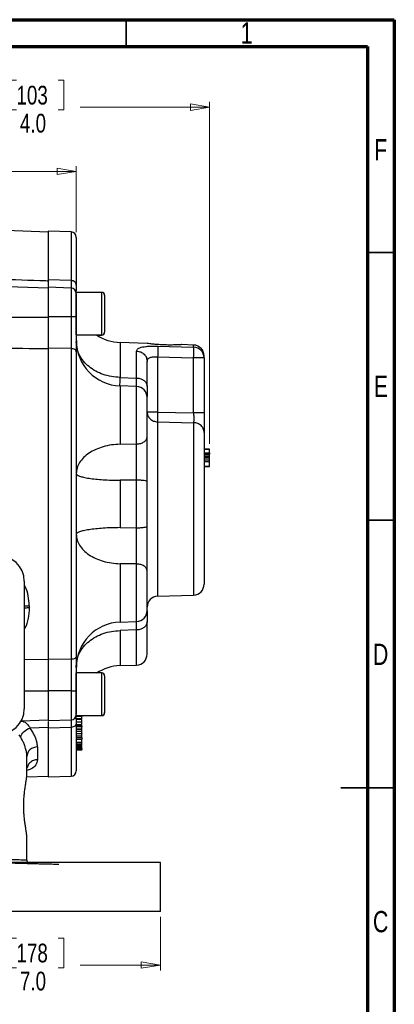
# Model space of a CAD drawing. Header units: inches. Extents: x 0.6 to 16.3, y 0.2 to 11.5.
# Tile 21 of 21: x 13.6 to 16.3, y 4.3 to 11.5. Entities that reach past the tile are written whole.
import ezdxf

# ---------------------------------------------------------------- set-up
doc = ezdxf.new("R2010")
doc.units = ezdxf.units.IN
doc.header["$MEASUREMENT"] = 0
doc.styles.add('SLDTEXTSTYLE0', font='TXT', dxfattribs={"width": 0.75})
doc.dimstyles.new('SLDDIMSTYLE1', dxfattribs={"dimtxt": 0.137795, "dimasz": 0.14, "dimexe": 0, "dimexo": 0.0625, "dimgap": 0.034449, "dimtad": 0, "dimdec": 1, "dimlfac": 1.5, "dimrnd": 1e-09, "dimzin": 4, "dimdsep": 46, "dimtxsty": 'SLDTEXTSTYLE0', "dimblk1": 'CLOSED', "dimblk2": 'CLOSED', "dimsah": 1, "dimcen": 0.09, "dimadec": 0, "dimazin": 1, "dimtfac": 1, "dimtdec": 1, "dimtofl": 0, "dimtmove": 0, "dimatfit": 3, "dimldrblk": 'CLOSED', "dimfxl": 0, "dimfrac": 2, "dimtolj": 1, "dimtzin": 12, "dimarcsym": 0})
doc.dimstyles.new('SLDDIMSTYLE2', dxfattribs={"dimtxt": 0.137795, "dimasz": 0.14, "dimexe": 0, "dimexo": 0.0625, "dimgap": 0.034449, "dimtad": 0, "dimdec": 1, "dimlfac": 1.5, "dimrnd": 1e-09, "dimzin": 12, "dimdsep": 46, "dimtxsty": 'SLDTEXTSTYLE0', "dimblk1": 'CLOSED', "dimblk2": 'CLOSED', "dimsah": 1, "dimcen": 0.09, "dimadec": 0, "dimazin": 3, "dimtfac": 1, "dimtofl": 0, "dimtmove": 0, "dimatfit": 3, "dimldrblk": 'CLOSED', "dimfxl": 0, "dimfrac": 2, "dimtolj": 1, "dimtzin": 12, "dimarcsym": 0})

# ---------------------------------------------------------------- blocks, each defined once
blk = doc.blocks.new('_Closed')
at = {"color": 0, "linetype": 'ByBlock', "lineweight": -2}
for p, q in [((-1, 0.166667), (0, 0)), ((-1, 0.166667), (-1, -0.166667)), ((0, 0), (-1, -0.166667)), ((0, 0), (-1, 0))]:
    blk.add_line(p, q, dxfattribs=at)
blk = doc.blocks.new('_D_1')
at = {"color": 7, "linetype": 'Continuous', "lineweight": 0}
for p, q in [((13.5636, 11.0512), (13.5217, 11.0512)), ((13.5217, 11.0512), (13.5217, 10.8324)), ((13.8691, 11.0512), (13.9111, 11.0512)), ((13.9111, 11.0512), (13.9111, 10.8324)), ((12.2872, 9.6685), (12.2872, 10.8921)), ((14.9822, 8.3774), (14.9822, 10.8921)), ((12.2872, 10.8527), (13.4008, 10.8527)), ((13.5217, 10.8324), (13.5636, 10.8324)), ((13.9111, 10.8324), (13.8691, 10.8324)), ((14.9822, 10.8527), (14.0319, 10.8527))]:
    blk.add_line(p, q, dxfattribs=at)
at = {"color": 7, "linetype": 'Continuous', "lineweight": 18, "xscale": 0.14, "yscale": 0.14}
for p, rotation in [((12.2872, 10.8527, 0.0217), 180.0000000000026), ((14.9822, 10.8527, 0.0217), 2.59533262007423e-12)]:
    blk.add_blockref('_Closed', p, dxfattribs=dict(at, rotation=rotation))
at = {"color": 7, "linetype": 'Continuous', "lineweight": 18, "char_height": 0.1378, "attachment_point": 1, "style": 'SLDTEXTSTYLE0'}
for s, insert in [('103', (13.5636, 11.01)), ('4.0', (13.5891, 10.8039))]:
    blk.add_mtext(s, dxfattribs=dict(at, insert=insert))
blk = doc.blocks.new('_D_2')
at = {"color": 7, "linetype": 'Continuous', "lineweight": 0}
for p, q in [((13.0246, 10.5787), (12.9827, 10.5787)), ((12.9827, 10.5787), (12.9827, 10.36)), ((13.2283, 10.5787), (13.2703, 10.5787)), ((13.2703, 10.5787), (13.2703, 10.36)), ((12.2872, 9.6685), (12.2872, 10.4196)), ((12.2872, 10.3803), (12.8618, 10.3803)), ((12.9827, 10.36), (13.0246, 10.36)), ((13.2703, 10.36), (13.2283, 10.36)), ((14.0035, 10.3803), (13.3911, 10.3803)), ((14.0035, 9.9345), (14.0035, 10.4196))]:
    blk.add_line(p, q, dxfattribs=at)
at = {"color": 7, "linetype": 'Continuous', "lineweight": 18, "xscale": 0.14, "yscale": 0.14, "rotation": 180.0000000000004}
blk.add_blockref('_Closed', (12.2872, 10.3803, 0.0217), dxfattribs=at)
at = {"color": 7, "linetype": 'Continuous', "lineweight": 18, "xscale": 0.14, "yscale": 0.14}
blk.add_blockref('_Closed', (14.0035, 10.3803, 0.0217), dxfattribs=at)
at = {"color": 7, "linetype": 'Continuous', "lineweight": 18, "char_height": 0.1378, "attachment_point": 1, "style": 'SLDTEXTSTYLE0'}
for s, insert in [('65', (13.0246, 10.5376)), ('2.6', (12.9992, 10.3314))]:
    blk.add_mtext(s, dxfattribs=dict(at, insert=insert))
blk = doc.blocks.new('_D_4')
at = {"color": 7, "linetype": 'Continuous', "lineweight": 0}
for p, q in [((9.9539, 4.8974), (9.9539, 4.5037)), ((14.6205, 4.8974), (14.6205, 4.5037)), ((13.5636, 4.7415), (13.5217, 4.7415)), ((13.5217, 4.7415), (13.5217, 4.5228)), ((13.8691, 4.7415), (13.9111, 4.7415)), ((13.9111, 4.7415), (13.9111, 4.5228)), ((9.9539, 4.5431), (13.4008, 4.5431)), ((13.5217, 4.5228), (13.5636, 4.5228)), ((13.9111, 4.5228), (13.8691, 4.5228)), ((14.6205, 4.5431), (14.0319, 4.5431))]:
    blk.add_line(p, q, dxfattribs=at)
at = {"color": 7, "linetype": 'Continuous', "lineweight": 18, "xscale": 0.14, "yscale": 0.14, "rotation": 180.0000000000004}
blk.add_blockref('_Closed', (9.9539, 4.5431, 0.0217), dxfattribs=at)
at = {"color": 7, "linetype": 'Continuous', "lineweight": 18, "xscale": 0.14, "yscale": 0.14}
blk.add_blockref('_Closed', (14.6205, 4.5431, 0.0217), dxfattribs=at)
at = {"color": 7, "linetype": 'Continuous', "lineweight": 18, "char_height": 0.1378, "attachment_point": 1, "style": 'SLDTEXTSTYLE0'}
for s, insert in [('178', (13.5636, 4.7004)), ('7.0', (13.5891, 4.4942))]:
    blk.add_mtext(s, dxfattribs=dict(at, insert=insert))

msp = doc.modelspace()

# ---------------------------------------------------------------- linework, layer by layer
at = {"color": 7, "linetype": 'Continuous', "lineweight": 70}
for p, q in [((0.5906, 11.4961), (16.3386, 11.4961)), ((16.3386, 11.4961), (16.3386, 0.1969)), ((0.7874, 11.2992), (16.1417, 11.2992)), ((16.1417, 11.2992), (16.1417, 0.3937))]:
    msp.add_line(p, q, dxfattribs=at)
at = {"color": 7, "linetype": 'Continuous', "lineweight": 35}
for p, q in [((14.3701, 11.2992), (14.3701, 11.4961)), ((16.1417, 9.7835), (16.3386, 9.7835)), ((16.1417, 7.815), (16.3386, 7.815)), ((16.3386, 5.8465), (15.9449, 5.8465)), ((16.1417, 5.8465), (16.3386, 5.8465))]:
    msp.add_line(p, q, dxfattribs=at)
at = {"color": 7, "linetype": 'Continuous', "lineweight": 25}
for p, q in [((13.7969, 9.9338), (12.2872, 9.9866)), ((13.9649, 9.9351), (13.7969, 9.941)), ((13.7969, 9.941), (13.7969, 9.5831)), ((13.7969, 9.521), (12.2872, 9.5737)), ((13.9649, 9.5772), (13.7969, 9.5831)), ((13.9649, 9.5219), (13.7969, 9.5278)), ((13.7969, 9.5278), (13.7969, 9.3101)), ((14.0027, 9.4972), (14.0034, 9.5019)), ((14.1902, 9.4903), (14.0035, 9.4903)), ((14.0035, 9.1776), (14.0035, 9.4903)), ((14.2115, 9.4689), (14.2115, 9.1989)), ((13.9649, 9.31), (13.7969, 9.3101)), ((14.2115, 9.1989), (14.2115, 9.1978)), ((14.0035, 9.1776), (14.1902, 9.1776)), ((14.1539, 9.1765), (14.1902, 9.1765)), ((13.9649, 9.0772), (13.7969, 9.079)), ((13.7969, 9.079), (13.7969, 6.7899)), ((13.9649, 9.0772), (13.9649, 6.7916)), ((14.5229, 9.1151), (14.3252, 9.122)), ((14.4463, 8.8605), (14.4463, 9.0585)), ((14.6008, 9.0956), (14.865, 9.0878)), ((14.865, 9.1031), (14.7774, 9.1062)), ((14.6008, 9.0168), (14.6008, 8.6093)), ((14.6008, 9.0168), (14.865, 9.009)), ((14.865, 8.6036), (14.865, 9.009)), ((14.9422, 9.0089), (14.9422, 8.6036)), ((14.3252, 8.8647), (14.4463, 8.8605)), ((14.4463, 8.7982), (14.3252, 8.8024)), ((14.6008, 8.6093), (14.865, 8.6036)), ((14.6008, 8.5381), (14.865, 8.5322)), ((14.3252, 8.3734), (14.4463, 8.3755)), ((14.9422, 8.3387), (14.9822, 8.3387)), ((14.9422, 8.3382), (14.9822, 8.3382)), ((14.9822, 8.3382), (14.9422, 8.3382)), ((14.9422, 8.338), (14.9822, 8.338)), ((14.9422, 8.3096), (14.9822, 8.3096)), ((14.9422, 8.2996), (14.9822, 8.2996)), ((14.9422, 8.2881), (14.9822, 8.2881)), ((14.9422, 8.279), (14.9822, 8.279)), ((14.9822, 8.2702), (14.9422, 8.2702)), ((14.9822, 8.2556), (14.9422, 8.2556)), ((14.9822, 8.2447), (14.9422, 8.2447)), ((14.9422, 8.2107), (14.9822, 8.2107)), ((14.9422, 8.2107), (14.9822, 8.2107)), ((14.9822, 8.2107), (14.9422, 8.2107)), ((14.9822, 8.2106), (14.9422, 8.2106)), ((14.9422, 8.2106), (14.9822, 8.2106)), ((14.9422, 8.2105), (14.9822, 8.2105)), ((14.4463, 8.1093), (14.3252, 8.1084)), ((14.3252, 8.1084), (14.3252, 7.76)), ((14.4463, 7.7592), (14.4463, 8.1093)), ((14.3252, 7.76), (14.4463, 7.7592)), ((14.4463, 7.493), (14.3252, 7.4951)), ((13.6212, 7.3665), (13.6212, 6.427)), ((14.6008, 7.2552), (14.865, 7.2644)), ((13.6578, 7.1866), (13.6578, 7.1703)), ((14.3252, 7.0659), (14.4463, 7.0702)), ((14.4463, 7.0077), (14.3252, 7.0034)), ((13.9649, 6.7916), (13.7969, 6.7899)), ((14.3252, 6.7456), (14.4463, 6.7498)), ((14.1902, 6.6911), (14.0035, 6.6911)), ((14.0035, 6.3784), (14.0035, 6.6911)), ((14.2115, 6.6697), (14.2115, 6.3997)), ((13.9649, 6.5588), (13.7969, 6.5587)), ((13.7969, 6.5587), (13.7969, 6.3408)), ((14.0035, 6.3784), (14.1902, 6.3784)), ((14.0435, 6.3763), (14.0035, 6.3763)), ((14.0435, 6.3773), (14.1902, 6.3773)), ((14.2115, 6.3997), (14.2115, 6.3986)), ((13.5985, 6.3385), (13.7969, 6.3454)), ((13.7969, 6.3408), (13.9649, 6.3467)), ((14.0435, 6.3709), (14.0035, 6.3709)), ((14.0435, 6.3533), (14.0035, 6.3533)), ((14.0035, 6.3524), (14.0435, 6.3524)), ((14.0035, 6.3511), (14.0035, 6.324)), ((14.0035, 6.3309), (14.0435, 6.3309)), ((14.0035, 6.3121), (14.0435, 6.3121)), ((14.0035, 6.3085), (14.0435, 6.3085)), ((14.0435, 6.3014), (14.0035, 6.3014)), ((14.0435, 6.3025), (14.0435, 6.306)), ((13.7969, 6.2903), (13.6642, 6.2856)), ((13.9649, 6.2912), (13.7969, 6.2853)), ((13.7969, 6.2853), (13.7969, 5.9266)), ((14.0435, 6.2947), (14.0035, 6.2947)), ((14.0435, 6.2777), (14.0035, 6.2777)), ((14.0035, 6.2775), (14.0435, 6.2775)), ((14.0035, 6.2635), (14.0435, 6.2635)), ((14.0035, 6.2451), (14.0435, 6.2451)), ((14.0035, 6.2283), (14.0435, 6.2283)), ((14.0435, 6.2635), (14.0435, 6.2761)), ((14.0435, 6.2283), (14.0435, 6.2436)), ((14.0035, 6.2167), (14.0435, 6.2167)), ((14.0435, 6.2029), (14.0035, 6.2029)), ((14.0435, 6.2015), (14.0035, 6.2015)), ((14.0035, 6.1823), (14.0435, 6.1823)), ((14.0035, 6.1689), (14.0435, 6.1689)), ((14.0435, 6.1576), (14.0035, 6.1576)), ((13.7178, 6.1478), (13.7178, 6.0538)), ((14.0035, 6.1505), (14.0435, 6.1505)), ((14.0035, 6.1482), (14.0435, 6.1482)), ((14.0435, 6.1347), (14.0035, 6.1347)), ((14.0435, 6.1292), (14.0035, 6.1292)), ((14.0435, 6.1232), (14.0035, 6.1232)), ((13.6405, 5.9486), (13.6405, 6.0766)), ((13.6385, 5.9271), (13.7969, 5.9326)), ((13.7969, 5.9266), (13.9649, 5.9324)), ((13.6405, 5.317), (13.6405, 5.4784)), ((14.6205, 5.2968), (13.2872, 5.2968)), ((14.6205, 4.9368), (14.6205, 5.2968)), ((14.6205, 4.9368), (13.2872, 4.9368))]:
    msp.add_line(p, q, dxfattribs=at)
at = {"color": 8, "linetype": 'Continuous', "lineweight": 25}
for p, q in [((13.9649, 9.9351), (13.9649, 9.5772)), ((13.9649, 9.5219), (13.9649, 9.31)), ((14.1902, 9.1776), (14.1902, 9.4903)), ((14.1902, 9.1765), (14.1902, 9.1776)), ((14.3252, 9.122), (14.3252, 8.8647)), ((14.865, 9.0878), (14.865, 9.1031)), ((14.3252, 8.8024), (14.3252, 8.3734)), ((14.4463, 8.3755), (14.4463, 8.7982)), ((14.6008, 8.5381), (14.6008, 7.2552)), ((14.865, 8.5322), (14.865, 7.2644)), ((14.3252, 7.4951), (14.3252, 7.0659)), ((14.4463, 7.0702), (14.4463, 7.493)), ((14.3252, 7.0034), (14.3252, 6.7456)), ((14.4463, 6.7498), (14.4463, 7.0077)), ((13.6212, 6.7898), (13.7969, 6.7916)), ((14.1902, 6.3784), (14.1902, 6.6911)), ((13.7969, 6.5581), (13.6212, 6.558)), ((13.9649, 6.5588), (13.9649, 6.3467)), ((14.1902, 6.3773), (14.1902, 6.3784)), ((13.5805, 6.2365), (13.5944, 6.2199)), ((13.9649, 6.2912), (13.9649, 5.9324))]:
    msp.add_line(p, q, dxfattribs=at)
at = {"color": 7, "linetype": 'Continuous', "lineweight": 25, "flags": 128}
for points in [[(14.0035, 6.732), (14.0075, 6.783), (14.0129, 6.8104)], [(14.001, 6.3715), (14.0028, 6.3779), (14.0035, 6.3856)]]:
    msp.add_lwpolyline(points, dxfattribs=at)
at = {"color": 7, "linetype": 'Continuous', "lineweight": 25}
for centre, radius, start, end in [((13.9635, 9.8951), 0.04, 0, 88), ((13.9635, 9.482), 0.04, 0, 88), ((14.1902, 9.4689), 0.0213, 0, 90), ((14.1902, 9.1989), 0.0213, 270, 0), ((14.1902, 9.1978), 0.0213, 270, 0), ((14.3369, 9.1356), 0.3333, 180, 268), ((14.3369, 9.4551), 0.3333, 236.70837, 268), ((14.8622, 9.0232), 0.08, 0, 88), ((14.8628, 9.0084), 0.0794, 0.36223, 88.39208), ((14.8839, -39.1684), 48.1774, 89.93061, 90.02243), ((14.4435, 8.7183), 0.08, 360, 88), ((14.8622, 7.3444), 0.08, 272, 0), ((14.6035, 7.1752), 0.08, 92, 180), ((14.4435, 7.1501), 0.08, 272, 0), ((14.3369, 6.7328), 0.3333, 92, 180), ((14.4435, 6.8297), 0.08, 272, 0), ((14.3369, 6.4124), 0.3333, 92, 123.63693), ((14.1902, 6.6697), 0.0213, 0, 90), ((13.9635, 6.3867), 0.04, 272, 0), ((14.1902, 6.3997), 0.0213, 270, 0), ((14.1902, 6.3986), 0.0213, 270, 0), ((13.9635, 5.9724), 0.04, 272, 0)]:
    msp.add_arc(centre, radius, start, end, dxfattribs=at)
for centre, major_axis, start_param, end_param in [((13.4086, 7.3606), (0.2087, 0.0437), 6.091166, 7.631805), ((13.4086, 6.433), (0.2087, -0.0437), 4.934566, 6.475204)]:
    msp.add_ellipse(centre, major_axis=major_axis, ratio=0.927683, start_param=start_param, end_param=end_param, dxfattribs=at)
for points, knots in [([(13.7969, 9.9338), (13.7969, 9.9338), (13.7969, 9.9338), (13.7969, 9.9334), (13.7969, 9.9328), (13.7969, 9.9319), (13.7969, 9.9308), (13.7969, 9.9294), (13.7969, 9.9278), (13.7969, 9.9259), (13.7969, 9.9238), (13.7969, 9.9214), (13.7969, 9.9188), (13.7969, 9.9159), (13.7969, 9.9128), (13.7969, 9.9029), (13.7969, 9.8815), (13.7969, 9.8402), (13.7969, 9.7882), (13.7969, 9.7411), (13.7969, 9.7056), (13.7969, 9.6859), (13.7969, 9.6655), (13.7969, 9.6443), (13.7969, 9.6223), (13.7969, 9.5997), (13.7969, 9.584), (13.7969, 9.5761)], [0, 0, 0, 0, 0.01842, 0.036826, 0.055222, 0.073608, 0.091987, 0.110363, 0.128736, 0.147109, 0.165485, 0.183866, 0.202254, 0.220651, 0.23906, 0.257483, 0.384634, 0.511796, 0.635949, 0.760114, 0.794416, 0.828683, 0.862929, 0.897168, 0.931417, 0.965689, 1, 1, 1, 1]), ([(14.0035, 9.8951), (14.0035, 9.8931), (14.0035, 9.8891), (14.0035, 9.8563), (14.0035, 9.8051), (14.0035, 9.7348), (14.0035, 9.6494), (14.0035, 9.5792), (14.0035, 9.5444)], [0, 0, 0, 0, 0.1710542, 0.3418433, 0.5114852, 0.6771154, 0.8400179, 1, 1, 1, 1]), ([(12.2872, 9.6291), (12.3056, 9.6285), (12.3239, 9.6279), (12.4903, 9.622), (12.6383, 9.6169), (12.8789, 9.6084), (12.9714, 9.6052), (13.1101, 9.6003), (13.1564, 9.5987), (13.2767, 9.5945), (13.3507, 9.5919), (13.5431, 9.5851), (13.6615, 9.5809), (13.7856, 9.5765), (13.7912, 9.5763), (13.7969, 9.5761)], [1.271244, 1.271244, 1.271244, 1.271244, 1.481343, 1.481343, 3.174307, 3.174307, 4.232409, 4.232409, 4.761461, 4.761461, 5.607943, 5.607943, 6.962314, 6.962314, 7.02707, 7.02707, 7.02707, 7.02707]), ([(13.7969, 9.5831), (13.7969, 9.5721), (13.7969, 9.5515), (13.7969, 9.5365), (13.7969, 9.5335), (13.7969, 9.5334)], [0, 0, 0, 0, 0.532266, 0.985629, 1, 1, 1, 1]), ([(13.7969, 9.5198), (13.7969, 9.5201), (13.7969, 9.521), (13.7969, 9.5122), (13.7969, 9.4941), (13.7969, 9.467), (13.7969, 9.4331), (13.7969, 9.3939), (13.7969, 9.3514), (13.7969, 9.3227), (13.7969, 9.3083)], [0, 0, 0, 0, 0.057819, 0.192416, 0.327014, 0.461611, 0.596208, 0.730805, 0.865403, 1, 1, 1, 1]), ([(14.0035, 9.5444), (14.0035, 9.5318), (14.0035, 9.5142), (14.0035, 9.5046), (14.0035, 9.5019)], [0, 0, 0, 0, 0.718873, 1, 1, 1, 1]), ([(14.0035, 9.481), (14.0035, 9.4813), (14.0035, 9.482), (14.0035, 9.475), (14.0035, 9.4607), (14.0035, 9.4395), (14.0035, 9.4131), (14.0035, 9.3822), (14.0035, 9.3487), (14.0035, 9.3262), (14.0035, 9.3151)], [0, 0, 0, 0, 0.057002, 0.193232, 0.329462, 0.462154, 0.594847, 0.731077, 0.867307, 1, 1, 1, 1]), ([(12.2872, 9.3101), (12.4171, 9.3098), (12.6742, 9.3093), (13.0557, 9.3088), (13.429, 9.3085), (13.6752, 9.3084), (13.7969, 9.3083)], [0, 0, 0, 0, 0.2581648, 0.5108864, 0.7581648, 1, 1, 1, 1]), ([(13.7969, 9.3101), (13.7969, 9.2884), (13.7969, 9.2483), (13.7969, 9.1898), (13.7969, 9.1329), (13.7969, 9.0978), (13.7969, 9.079)], [0, 0, 0, 0, 0.2668539, 0.4941326, 0.7280068, 1, 1, 1, 1]), ([(13.7969, 9.3083), (13.7969, 9.3054), (13.7969, 9.2996), (13.7969, 9.2908), (13.7969, 9.2821), (13.7969, 9.2733), (13.7969, 9.2645), (13.7969, 9.2558), (13.7969, 9.2397), (13.7969, 9.2164), (13.7969, 9.1862), (13.7969, 9.1566), (13.7969, 9.1328), (13.7969, 9.1143), (13.7969, 9.1008), (13.7969, 9.0876), (13.7969, 9.0791), (13.7969, 9.0748)], [0, 0, 0, 0, 0.03579, 0.071516, 0.107202, 0.142873, 0.178554, 0.214269, 0.250045, 0.374999, 0.500007, 0.624958, 0.74997, 0.812511, 0.87494, 0.937392, 1, 1, 1, 1]), ([(13.9649, 9.31), (13.965, 9.2914), (13.965, 9.2583), (13.965, 9.2141), (13.965, 9.1777), (13.965, 9.1489), (13.965, 9.1216), (13.965, 9.0986), (13.965, 9.0836), (13.9649, 9.0772)], [0, 0, 0, 0, 0.227167, 0.405662, 0.543405, 0.681946, 0.778223, 0.906866, 1, 1, 1, 1]), ([(14.0035, 9.3151), (14.0035, 9.2922), (14.0035, 9.2465), (14.0035, 9.1783), (14.0035, 9.1128), (14.0035, 9.0738), (14.0035, 9.0544)], [0, 0, 0, 0, 0.250005, 0.500038, 0.749999, 1, 1, 1, 1]), ([(14.0035, 9.1257), (14.0036, 9.1045), (14.0038, 9.0826), (14.0101, 9.0618), (14.0103, 9.0611)], [0, 0, 0, 0, 0.967231, 1, 1, 1, 1]), ([(14.0102, 9.0607), (14.01, 9.0613), (14.0037, 9.0819), (14.0036, 9.1037), (14.0035, 9.125)], [0, 0, 0, 0, 0.027104, 1, 1, 1, 1]), ([(13.7969, 9.0748), (13.5488, 9.0774), (13.0456, 9.0827), (12.5424, 9.0881), (12.2872, 9.0908)], [0, 0, 0, 0, 0.492923, 1, 1, 1, 1]), ([(13.7969, 9.0748), (13.7969, 9.0687), (13.7969, 9.0564), (13.7969, 9.0377), (13.7969, 9.019), (13.7969, 9.0001), (13.7969, 8.981), (13.7969, 8.9619), (13.7969, 8.9426), (13.7969, 8.9232), (13.7969, 8.9037), (13.7969, 8.884), (13.7969, 8.8643), (13.7969, 8.8443), (13.7969, 8.7861), (13.7969, 8.6875), (13.7969, 8.5445), (13.7969, 8.3967), (13.7969, 8.2444), (13.7969, 8.0896), (13.7969, 7.9332), (13.7969, 7.7768), (13.7969, 7.622), (13.7969, 7.4697), (13.7969, 7.322), (13.7969, 7.1789), (13.7969, 7.0745), (13.7969, 7.005), (13.7969, 6.9683), (13.7969, 6.9321), (13.7969, 6.8963), (13.7969, 6.8609), (13.7969, 6.826), (13.7969, 6.8031), (13.7969, 6.7916)], [0, 0, 0, 0, 0.00924, 0.018474, 0.027703, 0.036927, 0.046148, 0.055368, 0.064587, 0.073807, 0.083028, 0.092252, 0.10148, 0.110713, 0.119952, 0.182033, 0.244119, 0.307698, 0.371283, 0.435639, 0.500001, 0.564357, 0.628718, 0.692298, 0.755882, 0.817963, 0.880049, 0.897202, 0.914336, 0.93146, 0.948581, 0.965706, 0.982844, 1, 1, 1, 1]), ([(14.0035, 9.0544), (14.0035, 9.0012), (14.0035, 8.8939), (14.0035, 8.7194), (14.0035, 8.5344), (14.0035, 8.3399), (14.0035, 8.1387), (14.0035, 7.9346), (14.0035, 7.7304), (14.0035, 7.5292), (14.0035, 7.3347), (14.0035, 7.1495), (14.0035, 6.975), (14.0035, 6.8676), (14.0035, 6.8144)], [0, 0, 0, 0, 0.079937, 0.161332, 0.244098, 0.328859, 0.414198, 0.5, 0.585797, 0.671136, 0.755901, 0.838663, 0.920061, 1, 1, 1, 1]), ([(14.4463, 9.0585), (14.4484, 9.0651), (14.4525, 9.078), (14.4815, 9.0881), (14.5127, 9.0931), (14.54, 9.0952), (14.5696, 9.0961), (14.5904, 9.0957), (14.6008, 9.0956)], [0, 0, 0, 0, 0.257226, 0.510047, 0.635106, 0.757972, 0.879731, 1, 1, 1, 1]), ([(14.5742, 9.1087), (14.5634, 9.1099), (14.5418, 9.1122), (14.524, 9.1148), (14.5232, 9.1149), (14.5229, 9.1149)], [0, 0, 0, 0, 0.363658, 0.727388, 1, 1, 1, 1]), ([(14.7774, 9.106), (14.7774, 9.106), (14.7775, 9.1061), (14.7623, 9.1051), (14.7353, 9.1039), (14.6978, 9.1031), (14.6538, 9.1036), (14.6102, 9.1057), (14.5854, 9.1078), (14.5742, 9.1087)], [0, 0, 0, 0, 0.093311, 0.237046, 0.384042, 0.537761, 0.698649, 0.864739, 1, 1, 1, 1]), ([(14.6008, 9.0956), (14.601, 9.093), (14.6015, 9.0879), (14.6017, 9.0693), (14.6015, 9.0448), (14.601, 9.0261), (14.6008, 9.0168)], [0, 0, 0, 0, 0.250114, 0.5, 0.749886, 1, 1, 1, 1]), ([(14.865, 9.009), (14.8652, 9.018), (14.8657, 9.0368), (14.8659, 9.06), (14.8658, 9.0749), (14.8655, 9.0839), (14.8652, 9.0865), (14.865, 9.0878)], [0, 0, 0, 0, 0.241771, 0.499322, 0.700331, 0.837915, 1, 1, 1, 1]), ([(14.5235, 8.9826), (14.5245, 8.9886), (14.5259, 8.9976), (14.5355, 9.0063), (14.5448, 9.0111), (14.5563, 9.0145), (14.5695, 9.0165), (14.5846, 9.0174), (14.5953, 9.017), (14.6008, 9.0168)], [0, 0, 0, 0, 0.264937, 0.392212, 0.51681, 0.632975, 0.751696, 0.873788, 1, 1, 1, 1]), ([(14.5235, 8.7979), (14.5235, 8.8237), (14.5235, 8.8754), (14.5235, 8.9375), (14.5235, 8.9676), (14.5235, 8.9826)], [0, 0, 0, 0, 0.3332602, 0.6667561, 1, 1, 1, 1]), ([(14.9422, 9.0089), (14.9422, 9.0146), (14.9422, 9.023), (14.9422, 9.0219), (14.9422, 9.0216)], [0, 0, 0, 0, 0.6681866, 1, 1, 1, 1]), ([(14.5235, 8.7979), (14.5235, 8.7807), (14.5235, 8.748), (14.5235, 8.7314), (14.5235, 8.7235)], [0, 0, 0, 0, 0.527496, 1, 1, 1, 1]), ([(14.5235, 8.4276), (14.5235, 8.442), (14.5235, 8.4715), (14.5235, 8.5258), (14.5235, 8.5809), (14.5235, 8.6316), (14.5235, 8.6743), (14.5235, 8.7042), (14.5235, 8.7187), (14.5235, 8.7169), (14.5235, 8.7164)], [0, 0, 0, 0, 0.131936, 0.270395, 0.408854, 0.54079, 0.672726, 0.811185, 0.949644, 1, 1, 1, 1]), ([(14.6008, 8.6093), (14.6006, 8.602), (14.6003, 8.5874), (14.6002, 8.5671), (14.6003, 8.5497), (14.6006, 8.542), (14.6008, 8.5381)], [0, 0, 0, 0, 0.250045, 0.5, 0.749955, 1, 1, 1, 1]), ([(14.865, 8.6036), (14.8652, 8.5941), (14.8655, 8.578), (14.8655, 8.5576), (14.8654, 8.5425), (14.8651, 8.5356), (14.865, 8.5322)], [0, 0, 0, 0, 0.322493, 0.543184, 0.777777, 1, 1, 1, 1]), ([(14.9422, 8.6036), (14.9422, 8.5889), (14.9422, 8.5594), (14.9422, 8.5187), (14.9422, 8.4837), (14.9422, 8.4684), (14.9422, 8.4607)], [0, 0, 0, 0, 0.249845, 0.499687, 0.749639, 1, 1, 1, 1]), ([(14.5235, 8.0974), (14.5235, 8.127), (14.5235, 8.1861), (14.5235, 8.2739), (14.5235, 8.3569), (14.5235, 8.404), (14.5235, 8.4276)], [0, 0, 0, 0, 0.250628, 0.501002, 0.750578, 1, 1, 1, 1]), ([(14.9422, 8.4607), (14.9422, 8.4454), (14.9422, 8.4142), (14.9422, 8.3499), (14.9422, 8.273), (14.9422, 8.1845), (14.9422, 8.0886), (14.9422, 7.9896), (14.9422, 7.8919), (14.9422, 7.7976), (14.9422, 7.7068), (14.9422, 7.6199), (14.9422, 7.5393), (14.9422, 7.4693), (14.9422, 7.4131), (14.9422, 7.3731), (14.9422, 7.3488), (14.9422, 7.3458), (14.9422, 7.3444)], [0, 0, 0, 0, 0.0594255, 0.1214102, 0.1852266, 0.25, 0.3147734, 0.3785898, 0.4405745, 0.5, 0.5594255, 0.6214102, 0.6852266, 0.75, 0.8147734, 0.8785898, 0.9405745, 1, 1, 1, 1]), ([(14.4463, 8.1093), (14.4464, 8.115), (14.4464, 8.1273), (14.4465, 8.1484), (14.4465, 8.1697), (14.4466, 8.1913), (14.4466, 8.2136), (14.4466, 8.2504), (14.4466, 8.2927), (14.4465, 8.3385), (14.4464, 8.3626), (14.4463, 8.3755)], [0, 0, 0, 0, 0.0601795, 0.1301137, 0.2223381, 0.2834121, 0.3579014, 0.457617, 0.6774624, 0.8269359, 1, 1, 1, 1]), ([(14.9822, 8.3096), (14.9822, 8.3104), (14.9822, 8.3134), (14.9822, 8.3199), (14.9822, 8.3289), (14.9822, 8.3361), (14.9822, 8.3375), (14.9822, 8.338)], [0, 0, 0, 0, 0.04482, 0.175114, 0.424426, 0.780644, 1, 1, 1, 1]), ([(14.9822, 8.3096), (14.9822, 8.3087), (14.9822, 8.3065), (14.9822, 8.3034), (14.9822, 8.3011), (14.9822, 8.2998), (14.9822, 8.2997), (14.9822, 8.2996)], [0, 0, 0, 0, 0.191312, 0.462459, 0.755434, 0.8996, 1, 1, 1, 1]), ([(14.9822, 8.2881), (14.9822, 8.2883), (14.9822, 8.2889), (14.9822, 8.2929), (14.9822, 8.2967), (14.9822, 8.2994), (14.9822, 8.2996)], [0, 0, 0, 0, 0.235357, 0.591672, 0.967522, 1, 1, 1, 1]), ([(14.9822, 8.279), (14.9822, 8.2796), (14.9822, 8.281), (14.9822, 8.2834), (14.9822, 8.2858), (14.9822, 8.2877), (14.9822, 8.288), (14.9822, 8.2881)], [0, 0, 0, 0, 0.104067, 0.25608, 0.507447, 0.772481, 1, 1, 1, 1]), ([(14.9822, 8.2702), (14.9822, 8.2703), (14.9822, 8.2705), (14.9822, 8.2722), (14.9822, 8.2745), (14.9822, 8.2769), (14.9822, 8.2784), (14.9822, 8.279)], [0, 0, 0, 0, 0.177049, 0.431906, 0.692915, 0.862697, 1, 1, 1, 1]), ([(14.9822, 8.2556), (14.9822, 8.2556), (14.9822, 8.2583), (14.9822, 8.2627), (14.9822, 8.2669), (14.9822, 8.2681), (14.9822, 8.2681)], [0, 0, 0, 0, 0.008562, 0.487141, 0.981853, 1, 1, 1, 1]), ([(14.9822, 8.2447), (14.9822, 8.2456), (14.9822, 8.2479), (14.9822, 8.2513), (14.9822, 8.254), (14.9822, 8.2554), (14.9822, 8.2555), (14.9822, 8.2556)], [0, 0, 0, 0, 0.170527, 0.405102, 0.725018, 0.902481, 1, 1, 1, 1]), ([(14.9822, 8.2107), (14.9822, 8.2111), (14.9822, 8.2121), (14.9822, 8.2191), (14.9822, 8.2285), (14.9822, 8.2371), (14.9822, 8.2416), (14.9822, 8.244), (14.9822, 8.2447)], [0, 0, 0, 0, 0.144908, 0.42914, 0.737486, 0.875606, 0.96337, 1, 1, 1, 1]), ([(14.4463, 7.493), (14.4464, 7.5059), (14.4465, 7.53), (14.4466, 7.5758), (14.4466, 7.6181), (14.4466, 7.6549), (14.4466, 7.6772), (14.4465, 7.7023), (14.4464, 7.7293), (14.4464, 7.7503), (14.4463, 7.7592)], [0, 0, 0, 0, 0.173075, 0.322557, 0.542416, 0.642138, 0.716632, 0.777709, 0.906675, 1, 1, 1, 1]), ([(14.5235, 7.4409), (14.5235, 7.4644), (14.5235, 7.5115), (14.5235, 7.5945), (14.5235, 7.6823), (14.5235, 7.7414), (14.5235, 7.771)], [0, 0, 0, 0, 0.249422, 0.498998, 0.749372, 1, 1, 1, 1]), ([(14.5235, 7.152), (14.5235, 7.1515), (14.5235, 7.1497), (14.5235, 7.1642), (14.5235, 7.1942), (14.5235, 7.2369), (14.5235, 7.2876), (14.5235, 7.3427), (14.5235, 7.397), (14.5235, 7.4265), (14.5235, 7.4409)], [0, 0, 0, 0, 0.050687, 0.189097, 0.327508, 0.459398, 0.591288, 0.729699, 0.86811, 1, 1, 1, 1]), ([(14.5235, 7.1449), (14.5235, 7.1369), (14.5235, 7.1202), (14.5235, 7.0874), (14.5235, 7.0702)], [0, 0, 0, 0, 0.474118, 1, 1, 1, 1]), ([(14.4463, 7.0077), (14.4464, 7.0174), (14.4465, 7.0356), (14.4466, 7.0572), (14.4466, 7.0656), (14.4466, 7.0703)], [0, 0, 0, 0, 0.341495, 0.63644, 1, 1, 1, 1]), ([(14.5235, 6.8297), (14.5235, 6.8312), (14.5235, 6.8341), (14.5235, 6.857), (14.5235, 6.8926), (14.5235, 6.941), (14.5235, 6.9993), (14.5235, 7.0467), (14.5235, 7.0702)], [0, 0, 0, 0, 0.172754, 0.344354, 0.514513, 0.679754, 0.841652, 1, 1, 1, 1]), ([(14.0035, 6.8144), (14.0035, 6.795), (14.0035, 6.756), (14.0035, 6.6904), (14.0035, 6.6223), (14.0035, 6.5766), (14.0035, 6.5537)], [0, 0, 0, 0, 0.250005, 0.500038, 0.749999, 1, 1, 1, 1]), ([(13.7969, 6.7899), (13.7969, 6.7714), (13.7969, 6.7371), (13.7969, 6.6808), (13.7969, 6.6219), (13.7969, 6.5808), (13.7969, 6.5587)], [0, 0, 0, 0, 0.266835, 0.494114, 0.727989, 1, 1, 1, 1]), ([(13.9649, 6.7916), (13.965, 6.7759), (13.965, 6.7479), (13.965, 6.706), (13.965, 6.6703), (13.965, 6.64), (13.965, 6.6104), (13.965, 6.5844), (13.965, 6.5664), (13.9649, 6.5588)], [0, 0, 0, 0, 0.227167, 0.405662, 0.543405, 0.681947, 0.778223, 0.906866, 1, 1, 1, 1]), ([(13.7969, 6.5581), (13.7969, 6.5438), (13.7969, 6.515), (13.7969, 6.4726), (13.7969, 6.4334), (13.7969, 6.3994), (13.7969, 6.3723), (13.7969, 6.3542), (13.7969, 6.3454), (13.7969, 6.3463), (13.7969, 6.3466)], [0, 0, 0, 0, 0.134597, 0.269195, 0.403792, 0.538389, 0.672986, 0.807584, 0.942181, 1, 1, 1, 1]), ([(14.0035, 6.5537), (14.0035, 6.5426), (14.0035, 6.52), (14.0035, 6.4866), (14.0035, 6.4557), (14.0035, 6.4292), (14.0035, 6.408), (14.0035, 6.3937), (14.0035, 6.3867), (14.0035, 6.3874), (14.0035, 6.3876)], [0, 0, 0, 0, 0.1326308, 0.2687973, 0.4049638, 0.5375946, 0.6702254, 0.8063919, 0.9425584, 1, 1, 1, 1]), ([(14.0435, 6.3763), (14.0435, 6.3757), (14.0435, 6.3749), (14.0435, 6.3727), (14.0435, 6.3714), (14.0435, 6.3709)], [0, 0, 0, 0, 0.5578597, 0.8362543, 1, 1, 1, 1]), ([(13.7969, 6.3352), (13.7969, 6.33), (13.7969, 6.3186), (13.7969, 6.297), (13.7969, 6.2853)], [0, 0, 0, 0, 0.45796, 1, 1, 1, 1]), ([(14.0035, 6.3511), (14.0035, 6.3529), (14.0035, 6.3583), (14.0029, 6.3659), (14.0021, 6.3711), (14.0009, 6.3718), (14.0004, 6.372)], [0, 0, 0, 0, 0.134085, 0.401029, 0.765589, 1, 1, 1, 1]), ([(14.0035, 6.324), (14.0035, 6.2892), (14.0035, 6.2189), (14.0035, 6.1333), (14.0035, 6.0629), (14.0035, 6.0116), (14.0035, 5.9786), (14.0035, 5.9745), (14.0035, 5.9724)], [0, 0, 0, 0, 0.159873, 0.322664, 0.488197, 0.657718, 0.828396, 1, 1, 1, 1]), ([(14.0435, 6.3533), (14.0435, 6.3539), (14.0435, 6.3555), (14.0435, 6.3595), (14.0435, 6.3639), (14.0435, 6.3679), (14.0435, 6.37), (14.0435, 6.3709)], [0, 0, 0, 0, 0.15671, 0.401174, 0.666276, 0.851909, 1, 1, 1, 1]), ([(14.0435, 6.3548), (14.0435, 6.3557), (14.0435, 6.3589), (14.0435, 6.3627), (14.0435, 6.3653), (14.0435, 6.3657)], [0, 0, 0, 0, 0.248808, 0.870542, 1, 1, 1, 1]), ([(14.0435, 6.3309), (14.0435, 6.3334), (14.0435, 6.3386), (14.0435, 6.3446), (14.0435, 6.3479)], [0, 0, 0, 0, 0.468571, 1, 1, 1, 1]), ([(14.0435, 6.3121), (14.0435, 6.3135), (14.0435, 6.3161), (14.0435, 6.3219), (14.0435, 6.3276), (14.0435, 6.3309)], [0, 0, 0, 0, 0.2924, 0.585087, 1, 1, 1, 1]), ([(14.0435, 6.3013), (14.0435, 6.3013), (14.0435, 6.301), (14.0435, 6.2992), (14.0435, 6.2968), (14.0435, 6.2953), (14.0435, 6.2947)], [0, 0, 0, 0, 0.045596, 0.583756, 0.845845, 1, 1, 1, 1]), ([(13.7178, 6.1478), (13.7177, 6.1497), (13.7177, 6.1535), (13.7173, 6.1593), (13.7168, 6.1652), (13.716, 6.1711), (13.7149, 6.177), (13.7137, 6.1831), (13.7122, 6.1892), (13.7105, 6.1954), (13.7085, 6.2016), (13.7063, 6.208), (13.703, 6.2168), (13.6981, 6.2282), (13.6912, 6.2423), (13.6832, 6.2566), (13.6743, 6.2711), (13.6676, 6.2808), (13.6642, 6.2856)], [0, 0, 0, 0, 0.044872, 0.089802, 0.134805, 0.179897, 0.225092, 0.270405, 0.315851, 0.361445, 0.407202, 0.453134, 0.499258, 0.598781, 0.698481, 0.798493, 0.898955, 1, 1, 1, 1]), ([(13.7969, 6.2903), (13.7969, 6.2861), (13.7969, 6.2776), (13.7969, 6.2651), (13.7969, 6.2528), (13.7969, 6.2407), (13.7969, 6.2289), (13.7969, 6.2173), (13.7969, 6.2059), (13.7969, 6.1947), (13.7969, 6.1837), (13.7969, 6.1729), (13.7969, 6.1624), (13.7969, 6.1521), (13.7969, 6.1227), (13.7969, 6.0782), (13.7969, 6.0262), (13.7969, 5.985), (13.7969, 5.9621), (13.7969, 5.9504), (13.7969, 5.9449), (13.7969, 5.9404), (13.7969, 5.9369), (13.7969, 5.9344), (13.7969, 5.9329), (13.7969, 5.9327), (13.7969, 5.9326)], [0, 0, 0, 0, 0.0184794, 0.0369459, 0.0554018, 0.0738495, 0.0922912, 0.1107293, 0.1291661, 0.147604, 0.1660451, 0.1844919, 0.2029467, 0.2214118, 0.2398895, 0.3640431, 0.4882079, 0.6153584, 0.7425205, 0.7793464, 0.8161273, 0.8528815, 0.8896275, 0.9263837, 0.9631684, 1, 1, 1, 1]), ([(14.0435, 6.2777), (14.0435, 6.2783), (14.0435, 6.2797), (14.0435, 6.2835), (14.0435, 6.2877), (14.0435, 6.2917), (14.0435, 6.2938), (14.0435, 6.2947)], [0, 0, 0, 0, 0.15671, 0.401174, 0.666276, 0.851909, 1, 1, 1, 1]), ([(14.0435, 6.2451), (14.0435, 6.2455), (14.0435, 6.2464), (14.0435, 6.2497), (14.0435, 6.2545), (14.0435, 6.2596), (14.0435, 6.2625), (14.0435, 6.2635)], [0, 0, 0, 0, 0.122482, 0.301752, 0.57769, 0.860686, 1, 1, 1, 1]), ([(14.0435, 6.2451), (14.0435, 6.2449), (14.0435, 6.2446), (14.0435, 6.245), (14.0435, 6.2451)], [0, 0, 0, 0, 0.716763, 1, 1, 1, 1]), ([(14.0435, 6.2167), (14.0435, 6.2176), (14.0435, 6.2202), (14.0435, 6.224), (14.0435, 6.2269), (14.0435, 6.2283)], [0, 0, 0, 0, 0.218061, 0.607467, 1, 1, 1, 1]), ([(13.6405, 6.0766), (13.6405, 6.0842), (13.64, 6.0921), (13.6379, 6.1091), (13.6361, 6.1184), (13.6323, 6.1338), (13.6306, 6.1397), (13.6276, 6.1488), (13.6266, 6.1518), (13.6237, 6.1597), (13.6218, 6.1646), (13.6165, 6.1773), (13.6129, 6.1853), (13.6045, 6.2021), (13.5996, 6.211), (13.5944, 6.2199)], [0, 0, 0, 0, 0.19263, 0.19263, 0.412778, 0.412778, 0.550371, 0.550371, 0.619167, 0.619167, 0.729241, 0.729241, 0.90536, 0.90536, 1.100742, 1.100742, 1.100742, 1.100742]), ([(14.0435, 6.2167), (14.0435, 6.216), (14.0435, 6.2141), (14.0435, 6.2102), (14.0435, 6.2065), (14.0435, 6.2038), (14.0435, 6.2031), (14.0435, 6.2029)], [0, 0, 0, 0, 0.116766, 0.316948, 0.687458, 0.870936, 1, 1, 1, 1]), ([(14.0435, 6.2035), (14.0435, 6.2032), (14.0435, 6.2026), (14.0435, 6.2026), (14.0435, 6.2028), (14.0435, 6.2029)], [0, 0, 0, 0, 0.401947, 0.892076, 1, 1, 1, 1]), ([(14.0435, 6.1823), (14.0435, 6.1827), (14.0435, 6.1834), (14.0435, 6.1866), (14.0435, 6.1919), (14.0435, 6.1966), (14.0435, 6.1992)], [0, 0, 0, 0, 0.13308, 0.313889, 0.610563, 1, 1, 1, 1]), ([(14.0435, 6.1823), (14.0435, 6.1822), (14.0435, 6.182), (14.0435, 6.1823), (14.0435, 6.1823)], [0, 0, 0, 0, 0.9334272, 1, 1, 1, 1]), ([(14.0435, 6.1689), (14.0435, 6.1692), (14.0435, 6.1698), (14.0435, 6.1726), (14.0435, 6.1758), (14.0435, 6.1784), (14.0435, 6.1791)], [0, 0, 0, 0, 0.1821734, 0.4490927, 0.8536199, 1, 1, 1, 1]), ([(14.0435, 6.1576), (14.0435, 6.1578), (14.0435, 6.1586), (14.0435, 6.1615), (14.0435, 6.1652), (14.0435, 6.1689), (14.0435, 6.1711), (14.0435, 6.1721)], [0, 0, 0, 0, 0.1567098, 0.4011736, 0.6662758, 0.8519092, 1, 1, 1, 1]), ([(14.0435, 6.1505), (14.0435, 6.1507), (14.0435, 6.151), (14.0435, 6.153), (14.0435, 6.1532)], [0, 0, 0, 0, 0.914433, 1, 1, 1, 1]), ([(14.0435, 6.1347), (14.0435, 6.1363), (14.0435, 6.1386), (14.0435, 6.1435), (14.0435, 6.1465), (14.0435, 6.148), (14.0435, 6.1482)], [0, 0, 0, 0, 0.50378, 0.737382, 0.971834, 1, 1, 1, 1]), ([(14.0435, 6.1347), (14.0435, 6.1342), (14.0435, 6.1333), (14.0435, 6.1313), (14.0435, 6.1299), (14.0435, 6.1292)], [0, 0, 0, 0, 0.409669, 0.69267, 1, 1, 1, 1]), ([(14.0435, 6.1232), (14.0435, 6.1233), (14.0435, 6.1235), (14.0435, 6.1246), (14.0435, 6.1263), (14.0435, 6.1279), (14.0435, 6.1288), (14.0435, 6.1292)], [0, 0, 0, 0, 0.142219, 0.370296, 0.705474, 0.875851, 1, 1, 1, 1]), ([(13.6405, 5.4784), (13.6405, 5.4796), (13.6405, 5.4819), (13.6403, 5.4858), (13.6401, 5.4899), (13.6397, 5.4941), (13.6393, 5.4986), (13.6387, 5.5034), (13.6381, 5.5083), (13.6374, 5.5135), (13.6358, 5.525), (13.6327, 5.5444), (13.6282, 5.574), (13.6237, 5.6062), (13.62, 5.6407), (13.6176, 5.6767), (13.6167, 5.7135), (13.6176, 5.7503), (13.62, 5.7862), (13.6237, 5.8208), (13.6282, 5.853), (13.6327, 5.8826), (13.636, 5.9035), (13.638, 5.9177), (13.6391, 5.9265), (13.6399, 5.9346), (13.6404, 5.9421), (13.6405, 5.9464), (13.6405, 5.9486)], [0, 0, 0, 0, 0.014042, 0.028047, 0.042027, 0.055995, 0.069966, 0.083952, 0.097967, 0.112024, 0.126136, 0.188817, 0.251292, 0.313882, 0.375847, 0.438108, 0.500006, 0.561892, 0.624166, 0.686128, 0.748721, 0.811194, 0.873877, 0.899235, 0.924449, 0.949596, 0.974754, 1, 1, 1, 1]), ([(13.1231, 5.3046), (13.1278, 5.3045), (13.1372, 5.3042), (13.1513, 5.3039), (13.1653, 5.3035), (13.1793, 5.3031), (13.1933, 5.3028), (13.2072, 5.3024), (13.2211, 5.302), (13.2349, 5.3017), (13.2488, 5.3013), (13.2821, 5.3004), (13.3345, 5.2991), (13.4048, 5.2972), (13.4731, 5.2954), (13.539, 5.2937), (13.6009, 5.2921), (13.658, 5.2906), (13.7095, 5.2892), (13.7544, 5.2881), (13.7926, 5.2871), (13.8233, 5.2863), (13.847, 5.2856), (13.8601, 5.2853), (13.8671, 5.2851), (13.8706, 5.285), (13.8731, 5.285), (13.8746, 5.2849), (13.8748, 5.2849), (13.8749, 5.2849)], [0, 0, 0, 0, 0.011734, 0.0234529, 0.0351605, 0.0468604, 0.0585564, 0.0702521, 0.0819513, 0.0936576, 0.1053749, 0.1171067, 0.1789107, 0.2407249, 0.3049207, 0.3691264, 0.4345865, 0.5000557, 0.5655114, 0.6309763, 0.6951599, 0.7593534, 0.82114, 0.8829367, 0.9063739, 0.9297691, 0.953152, 0.9765525, 1, 1, 1, 1]), ([(13.4725, 5.3217), (13.4865, 5.3213), (13.4999, 5.3209), (13.5325, 5.32), (13.5505, 5.3195), (13.5915, 5.3184), (13.6108, 5.3178), (13.6347, 5.3172), (13.6405, 5.317), (13.6405, 5.317)], [0.0000008, 0.0000008, 0.0000008, 0.0000008, 0.1126474, 0.1126474, 0.2928821, 0.2928821, 0.5812576, 0.5812576, 0.8448205, 0.8448205, 0.8448205, 0.8448205]), ([(13.6504, 5.2968), (13.6496, 5.2973), (13.646, 5.2997), (13.6418, 5.3069), (13.641, 5.3136), (13.6405, 5.317)], [0, 0, 0, 0, 0.120371, 0.560185, 1, 1, 1, 1])]:
    msp.add_open_spline(points, degree=3, knots=knots, dxfattribs=at)
for points in [[(14.0035, 9.5444), (14.003, 9.5486), (14.0018, 9.557), (13.993, 9.5677), (13.9802, 9.5754), (13.97, 9.5766), (13.9649, 9.5772)], [(14.0035, 9.3151), (14.003, 9.3144), (14.0018, 9.3131), (13.993, 9.3114), (13.9802, 9.3103), (13.97, 9.3101), (13.9649, 9.31)], [(14.3252, 8.8647), (14.304, 8.8662), (14.2614, 8.8693), (14.2005, 8.8858), (14.1445, 8.9104), (14.0956, 8.9432), (14.0556, 8.9826), (14.0261, 9.0273), (14.0071, 9.0756), (14.0047, 9.109), (14.0035, 9.1257)], [(14.0035, 9.0544), (14.003, 9.0573), (14.0018, 9.0632), (13.993, 9.0706), (13.9802, 9.0759), (13.97, 9.0768), (13.9649, 9.0772)], [(14.4463, 9.0585), (14.4565, 9.0571), (14.4769, 9.0542), (14.5024, 9.0366), (14.5201, 9.0118), (14.5224, 8.9923), (14.5235, 8.9826)], [(14.4463, 8.8605), (14.4565, 8.8593), (14.4769, 8.8569), (14.5024, 8.8424), (14.5201, 8.822), (14.5224, 8.8059), (14.5235, 8.7979)], [(14.5235, 8.6093), (14.5247, 8.6002), (14.527, 8.582), (14.5447, 8.5587), (14.5701, 8.5422), (14.5905, 8.5395), (14.6008, 8.5381)], [(14.6008, 8.6093), (14.5905, 8.6093), (14.5701, 8.6093), (14.5447, 8.6093), (14.527, 8.6093), (14.5247, 8.6093), (14.5235, 8.6093)], [(14.9422, 8.6036), (14.9411, 8.6036), (14.9388, 8.6036), (14.921, 8.6036), (14.8956, 8.6036), (14.8752, 8.6036), (14.865, 8.6036)], [(14.9422, 8.4607), (14.9411, 8.4699), (14.9388, 8.4882), (14.921, 8.5115), (14.8956, 8.5282), (14.8752, 8.5308), (14.865, 8.5322)], [(14.4463, 8.3755), (14.4565, 8.3765), (14.4769, 8.3785), (14.5024, 8.3906), (14.5201, 8.4076), (14.5224, 8.4209), (14.5235, 8.4276)], [(14.3252, 8.3734), (14.304, 8.3722), (14.2614, 8.3697), (14.2005, 8.356), (14.1445, 8.3356), (14.0956, 8.3085), (14.0556, 8.2759), (14.0261, 8.2389), (14.0071, 8.1989), (14.0047, 8.1712), (14.0035, 8.1574)], [(14.0035, 8.1574), (14.0047, 8.1543), (14.0071, 8.148), (14.0261, 8.1389), (14.0556, 8.1306), (14.0956, 8.1232), (14.1445, 8.117), (14.2005, 8.1124), (14.2614, 8.1093), (14.304, 8.1087), (14.3252, 8.1084)], [(14.5235, 8.0974), (14.5224, 8.099), (14.5201, 8.102), (14.5024, 8.1059), (14.4769, 8.1086), (14.4565, 8.1091), (14.4463, 8.1093)], [(14.5235, 7.771), (14.5235, 7.8254), (14.5235, 7.9342), (14.5235, 8.043), (14.5235, 8.0974)], [(14.3252, 7.76), (14.304, 7.7598), (14.2614, 7.7592), (14.2005, 7.7561), (14.1445, 7.7515), (14.0956, 7.7454), (14.0556, 7.738), (14.0261, 7.7297), (14.0071, 7.7207), (14.0047, 7.7144), (14.0035, 7.7113)], [(14.4463, 7.7592), (14.4565, 7.7594), (14.4769, 7.7598), (14.5024, 7.7626), (14.5201, 7.7664), (14.5224, 7.7694), (14.5235, 7.771)], [(14.0035, 7.7113), (14.0047, 7.6975), (14.0071, 7.6698), (14.0261, 7.6298), (14.0556, 7.5928), (14.0956, 7.5601), (14.1445, 7.533), (14.2005, 7.5126), (14.2614, 7.4989), (14.304, 7.4964), (14.3252, 7.4951)], [(14.5235, 7.4409), (14.5224, 7.4476), (14.5201, 7.4609), (14.5024, 7.4779), (14.4769, 7.4901), (14.4565, 7.492), (14.4463, 7.493)], [(14.5235, 7.0702), (14.5224, 7.0622), (14.5201, 7.0461), (14.5024, 7.0258), (14.4769, 7.0112), (14.4565, 7.0088), (14.4463, 7.0077)], [(14.0035, 6.7426), (14.0047, 6.7593), (14.0071, 6.7927), (14.0261, 6.8409), (14.0556, 6.8856), (14.0956, 6.925), (14.1445, 6.9577), (14.2005, 6.9824), (14.2614, 6.9989), (14.304, 7.0019), (14.3252, 7.0034)], [(14.0035, 6.8144), (14.003, 6.8115), (14.0018, 6.8057), (13.993, 6.7982), (13.9802, 6.7929), (13.97, 6.7921), (13.9649, 6.7916)], [(14.0035, 6.5537), (14.003, 6.5544), (14.0018, 6.5557), (13.993, 6.5573), (13.9802, 6.5585), (13.97, 6.5587), (13.9649, 6.5588)], [(14.0035, 6.324), (14.003, 6.3198), (14.0018, 6.3114), (13.993, 6.3007), (13.9802, 6.2931), (13.97, 6.2918), (13.9649, 6.2912)], [(13.5944, 6.2199), (13.5981, 6.2347), (13.6162, 6.2641), (13.648, 6.2816), (13.6642, 6.2856)], [(13.7178, 6.1478), (13.6973, 6.1472), (13.6571, 6.1312), (13.6405, 6.0948), (13.6405, 6.0766)]]:
    msp.add_open_spline(points, degree=3, dxfattribs=at)
at = {"color": 8, "linetype": 'Continuous', "lineweight": 25}
for points, knots in [([(13.9649, 9.5772), (13.965, 9.573), (13.965, 9.563), (13.965, 9.5508), (13.965, 9.5391), (13.965, 9.5291), (13.965, 9.5235), (13.965, 9.522), (13.965, 9.5218)], [0, 0, 0, 0, 0.149061, 0.354955, 0.509046, 0.730782, 0.95124, 1, 1, 1, 1]), ([(14.3241, 8.8012), (14.3241, 8.8016), (14.324, 8.805), (14.3243, 8.8249), (14.3249, 8.8514), (14.3252, 8.8647)], [0, 0, 0, 0, 0.063411, 0.531675, 1, 1, 1, 1]), ([(14.4466, 8.7984), (14.4466, 8.8029), (14.4466, 8.8112), (14.4465, 8.8326), (14.4464, 8.8507), (14.4463, 8.8605)], [0, 0, 0, 0, 0.357653, 0.655336, 1, 1, 1, 1]), ([(13.6578, 7.1866), (13.6561, 7.2103), (13.6529, 7.2579), (13.6393, 7.3103), (13.6235, 7.3347), (13.6212, 7.3382)], [0, 0, 0, 0, 0.460232, 0.921742, 1, 1, 1, 1]), ([(13.6212, 7.1823), (13.6234, 7.1829), (13.6338, 7.1858), (13.6472, 7.1862), (13.6578, 7.1866)], [0, 0, 0, 0, 0.213793, 1, 1, 1, 1]), ([(13.6578, 7.1703), (13.6561, 7.1445), (13.6527, 7.093), (13.6366, 7.0397), (13.623, 7.0135), (13.6212, 7.01)], [0, 0, 0, 0, 0.463692, 0.928871, 1, 1, 1, 1]), ([(13.6578, 7.1703), (13.6472, 7.1699), (13.6338, 7.1695), (13.6234, 7.1665), (13.6212, 7.1658)], [0, 0, 0, 0, 0.786207, 1, 1, 1, 1]), ([(13.5973, 6.338), (13.6019, 6.3374), (13.6187, 6.3352), (13.6419, 6.3198), (13.6567, 6.2971), (13.6642, 6.2856)], [0, 0, 0, 0, 0.158944, 0.574139, 1, 1, 1, 1]), ([(13.965, 6.3471), (13.965, 6.3468), (13.965, 6.3452), (13.965, 6.3394), (13.965, 6.3294), (13.965, 6.3177), (13.965, 6.3055), (13.965, 6.2954), (13.9649, 6.2912)], [0, 0, 0, 0, 0.064534, 0.2813357, 0.4993954, 0.6509311, 0.8534106, 1, 1, 1, 1]), ([(13.7178, 6.0538), (13.7152, 6.0405), (13.7099, 6.0137), (13.6812, 5.9873), (13.6501, 5.9762), (13.6405, 5.9728)], [0, 0, 0, 0, 0.40818, 0.817221, 1, 1, 1, 1]), ([(13.7178, 6.0538), (13.7075, 6.0524), (13.6871, 6.0496), (13.662, 6.0321), (13.6464, 6.0122), (13.6443, 5.9982), (13.6436, 5.9937)], [0, 0, 0, 0, 0.288045, 0.57609, 0.864135, 1, 1, 1, 1])]:
    msp.add_open_spline(points, degree=3, knots=knots, dxfattribs=at)

# ---------------------------------------------------------------- texts
at = {"color": 7, "linetype": 'Continuous', "lineweight": 0, "char_height": 0.1562, "attachment_point": 2, "style": 'SLDTEXTSTYLE0'}
for s, insert in [('1', (15.2543, 11.476)), ('F', (16.2385, 10.6174)), ('E', (16.2405, 8.8775)), ('D', (16.2383, 6.9067)), ('C', (16.2385, 4.9405))]:
    msp.add_mtext(s, dxfattribs=dict(at, insert=insert))

# ---------------------------------------------------------------- dimensions: what is measured, and where the dimension line sits
at = {"color": 7, "linetype": 'Continuous', "lineweight": 18}
dim = msp.add_linear_dim(base=(12.2872, 10.8527), p1=(14.9822, 8.338), p2=(12.2872, 9.6291), angle=0, dimstyle='SLDDIMSTYLE1', dxfattribs=at)
dim.commit()
dim.dimension.update_dxf_attribs({"geometry": '_D_1', "text_midpoint": (13.7164, 10.8527), "dimtype": 160})
for base, p1, p2, dimstyle, picture, middle in [((14.0035, 10.3803), (12.2872, 9.6291), (14.0035, 9.8951), 'SLDDIMSTYLE2', '_D_2', (13.1265, 10.3803)), ((14.6205, 4.5431), (9.9539, 4.9368), (14.6205, 4.9368), 'SLDDIMSTYLE1', '_D_4', (13.7164, 4.5431))]:
    dim = msp.add_linear_dim(base=base, p1=p1, p2=p2, dimstyle=dimstyle, dxfattribs=at)
    dim.commit()
    dim.dimension.update_dxf_attribs({"geometry": picture, "text_midpoint": middle, "dimtype": 160})

doc.saveas('drawing.dxf')
